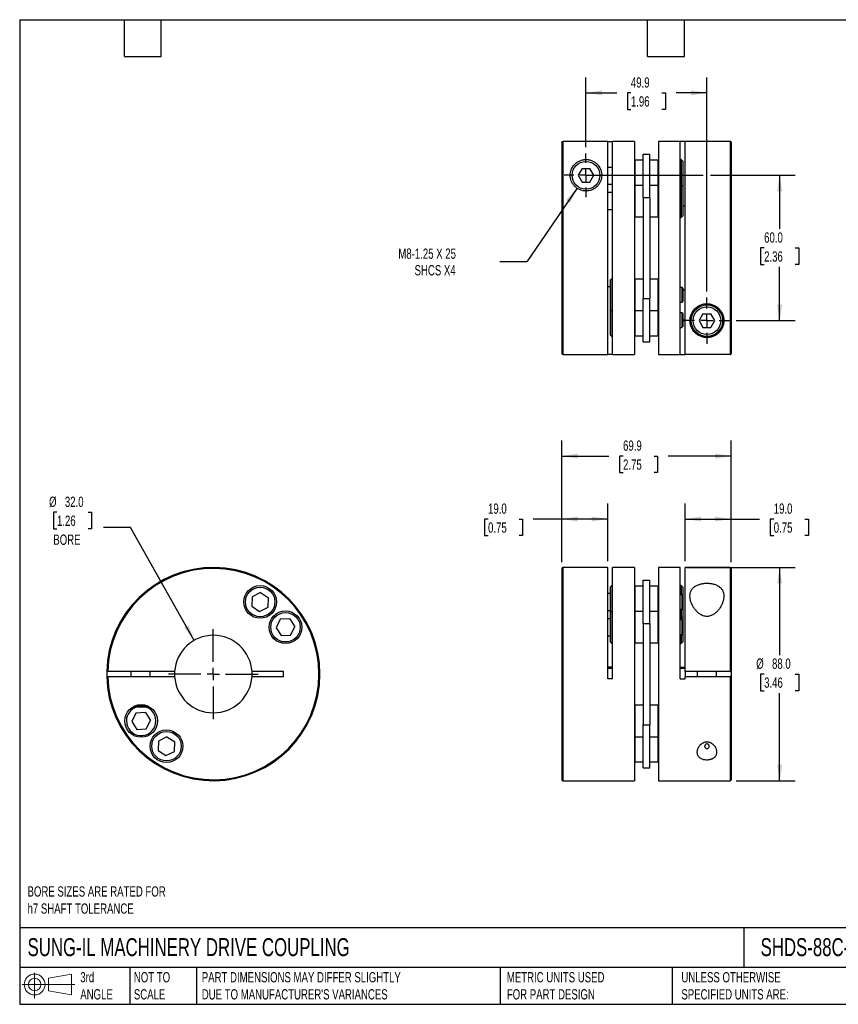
# Model space of a CAD drawing. Header units: millimetres. Extents: x 13 to 546, y 13 to 419.
# Tile 1 of 2: x 13 to 350, y 13 to 419. Entities that reach past the tile are written whole.
import ezdxf

# ---------------------------------------------------------------- set-up
doc = ezdxf.new("R2010")
doc.units = ezdxf.units.MM
doc.header["$LTSCALE"] = 2
doc.linetypes.add('SLD-Center', pattern=[19.05, 15.24, -1.27, 1.27, -1.27])
doc.linetypes.add('SLD-Solid', pattern=[0])
doc.layers.add('CENTER', color=40, linetype='SLD-Center')
doc.layers.add('SLD-DEFPOINTS', color=7, linetype='Continuous')
doc.layers.add('DIMENSIONS', color=140, linetype='SLD-Solid', lineweight=25)
doc.layers.add('TEXT', color=140, linetype='SLD-Solid', lineweight=25)
doc.styles.add('SLDTEXTSTYLE0', font='TXT', dxfattribs={"width": 0.7})
doc.dimstyles.new('SLDDIMSTYLE0', dxfattribs={"dimtxt": 4.316016, "dimasz": 6.604, "dimexe": 0, "dimexo": 0.0625, "dimgap": 1.079004, "dimtad": 0, "dimtih": 1, "dimtoh": 1, "dimdec": 1, "dimrnd": 1e-09, "dimzin": 4, "dimdsep": 46, "dimtxsty": 'SLDTEXTSTYLE0', "dimsah": 1, "dimcen": 0.09, "dimadec": 0, "dimazin": 1, "dimtfac": 1, "dimtdec": 1, "dimtofl": 0, "dimtmove": 0, "dimatfit": 3, "dimfxl": 0, "dimfrac": 2, "dimtolj": 1, "dimtzin": 12, "dimarcsym": 0})
doc.dimstyles.new('SLDDIMSTYLE1', dxfattribs={"dimtxt": 4.316016, "dimasz": 6.604, "dimexe": 0, "dimexo": 0.0625, "dimgap": 1.079004, "dimtad": 0, "dimtih": 1, "dimtoh": 1, "dimdec": 1, "dimrnd": 1e-09, "dimzin": 12, "dimdsep": 46, "dimtxsty": 'SLDTEXTSTYLE0', "dimsah": 1, "dimcen": 0.09, "dimadec": 0, "dimazin": 3, "dimtfac": 1, "dimtdec": 1, "dimtofl": 0, "dimtmove": 0, "dimatfit": 3, "dimfxl": 0, "dimfrac": 2, "dimtolj": 1, "dimtzin": 12, "dimarcsym": 0})
doc.dimstyles.new('SLDDIMSTYLE2', dxfattribs={"dimtxt": 4.316016, "dimasz": 6.604, "dimexe": 0, "dimexo": 0.0625, "dimgap": 1.079004, "dimtad": 0, "dimtih": 1, "dimtoh": 1, "dimdec": 1, "dimrnd": 1e-09, "dimzin": 4, "dimdsep": 46, "dimtxsty": 'SLDTEXTSTYLE0', "dimsah": 1, "dimcen": 0, "dimadec": 0, "dimazin": 1, "dimtfac": 1, "dimtdec": 1, "dimtofl": 0, "dimtmove": 0, "dimatfit": 3, "dimfxl": 0, "dimfrac": 2, "dimtolj": 1, "dimtzin": 12, "dimarcsym": 0})
doc.dimstyles.new('SLDDIMSTYLE3', dxfattribs={"dimtxt": 4.316016, "dimasz": 6.604, "dimexe": 0, "dimexo": 0.0625, "dimgap": 1.079004, "dimtad": 0, "dimtih": 1, "dimtoh": 1, "dimdec": 1, "dimrnd": 1e-09, "dimzin": 12, "dimdsep": 46, "dimtxsty": 'SLDTEXTSTYLE0', "dimsah": 1, "dimcen": 0, "dimadec": 0, "dimazin": 3, "dimtfac": 1, "dimtdec": 1, "dimtofl": 0, "dimtmove": 0, "dimatfit": 3, "dimfxl": 0, "dimfrac": 2, "dimtolj": 1, "dimtzin": 12, "dimarcsym": 0})

# ---------------------------------------------------------------- blocks, each defined once
blk = doc.blocks.new('Block11')
at = {"color": 7, "linetype": 'SLD-Solid', "lineweight": 18}
for p, q in [((5.18, 10.62), (5.18, 0)), ((10.96, 8.33), (20.35, 10.06)), ((10.96, 3.19), (10.96, 8.33)), ((20.35, 10.06), (20.35, 1.46)), ((0, 5.76), (21.75, 5.76)), ((10.96, 3.19), (20.35, 1.46))]:
    blk.add_line(p, q, dxfattribs=at)
for radius in [4.3, 2.57]:
    blk.add_circle((5.18, 5.76), radius, dxfattribs=at)
blk = doc.blocks.new('Block12')
at = {"layer": 'SLD-DEFPOINTS'}
blk.add_blockref('Block11', (0, 0), dxfattribs=at)
blk = doc.blocks.new('_D')
at = {"layer": 'DIMENSIONS'}
for p, q in [((287.81, 193), (332.64, 193)), ((326.29, 193), (326.29, 156.82)), ((319.88, 149), (318.43, 149)), ((318.43, 149), (318.43, 142.14)), ((332.7, 149), (334.15, 149)), ((334.15, 149), (334.15, 142.14)), ((318.43, 142.14), (319.88, 142.14)), ((326.29, 105), (326.29, 141.17)), ((334.15, 142.14), (332.7, 142.14)), ((308.41, 105), (332.64, 105))]:
    blk.add_line(p, q, dxfattribs=at)
for points in [[(326.29, 193), (325.28, 186.39), (327.31, 186.39)], [(326.29, 105), (327.31, 111.6), (325.28, 111.6)]]:
    blk.add_solid(points, dxfattribs=at)
at = {"layer": 'DIMENSIONS', "char_height": 4.233, "attachment_point": 1, "style": 'SLDTEXTSTYLE0'}
for s, insert in [('%%c', (316.62, 155.42)), ('88.0', (323.14, 155.42)), ('3.46', (319.88, 147.59))]:
    blk.add_mtext(s, dxfattribs=dict(at, insert=insert))
blk = doc.blocks.new('_D_1')
at = {"layer": 'DIMENSIONS'}
for p, q in [((287.27, 195.54), (287.27, 219.35)), ((306.27, 195.14), (306.27, 219.35)), ((287.27, 213), (306.27, 213)), ((306.27, 213), (318, 213)), ((323.85, 213), (322.4, 213)), ((322.4, 213), (322.4, 206.14)), ((336.68, 213), (338.13, 213)), ((338.13, 213), (338.13, 206.14)), ((322.4, 206.14), (323.85, 206.14)), ((338.13, 206.14), (336.68, 206.14))]:
    blk.add_line(p, q, dxfattribs=at)
for points in [[(287.27, 213), (293.87, 211.98), (293.87, 214.01)], [(306.27, 213), (299.66, 214.01), (299.66, 211.98)]]:
    blk.add_solid(points, dxfattribs=at)
at = {"layer": 'DIMENSIONS', "char_height": 4.233, "attachment_point": 1, "style": 'SLDTEXTSTYLE0'}
for s, insert in [('19.0', (323.85, 219.42)), ('0.75', (323.85, 211.59))]:
    blk.add_mtext(s, dxfattribs=dict(at, insert=insert))
blk = doc.blocks.new('_D_2')
at = {"layer": 'DIMENSIONS'}
for p, q in [((236.37, 195.14), (236.37, 219.35)), ((255.37, 195.54), (255.37, 219.35)), ((205.96, 213), (204.51, 213)), ((204.51, 213), (204.51, 206.14)), ((218.79, 213), (220.24, 213)), ((220.24, 213), (220.24, 206.14)), ((236.37, 213), (224.64, 213)), ((255.37, 213), (236.37, 213)), ((204.51, 206.14), (205.96, 206.14)), ((220.24, 206.14), (218.79, 206.14))]:
    blk.add_line(p, q, dxfattribs=at)
for points in [[(236.37, 213), (242.97, 211.98), (242.97, 214.01)], [(255.37, 213), (248.76, 214.01), (248.76, 211.98)]]:
    blk.add_solid(points, dxfattribs=at)
at = {"layer": 'DIMENSIONS', "char_height": 4.233, "attachment_point": 1, "style": 'SLDTEXTSTYLE0'}
for s, insert in [('19.0', (205.96, 219.42)), ('0.75', (205.96, 211.59))]:
    blk.add_mtext(s, dxfattribs=dict(at, insert=insert))
blk = doc.blocks.new('_D_3')
at = {"layer": 'DIMENSIONS'}
for p, q in [((236.37, 195.14), (236.37, 245.35)), ((306.27, 195.14), (306.27, 245.35)), ((236.37, 239), (255.82, 239)), ((261.67, 239), (260.22, 239)), ((260.22, 239), (260.22, 232.14)), ((274.5, 239), (275.95, 239)), ((275.95, 239), (275.95, 232.14)), ((306.27, 239), (280.35, 239)), ((260.22, 232.14), (261.67, 232.14)), ((275.95, 232.14), (274.5, 232.14))]:
    blk.add_line(p, q, dxfattribs=at)
for points in [[(236.37, 239), (242.97, 237.98), (242.97, 240.01)], [(306.27, 239), (299.66, 240.01), (299.66, 237.98)]]:
    blk.add_solid(points, dxfattribs=at)
at = {"layer": 'DIMENSIONS', "char_height": 4.233, "attachment_point": 1, "style": 'SLDTEXTSTYLE0'}
for s, insert in [('69.9', (261.67, 245.42)), ('2.75', (261.67, 237.59))]:
    blk.add_mtext(s, dxfattribs=dict(at, insert=insert))
blk = doc.blocks.new('_D_5')
at = {"layer": 'DIMENSIONS'}
for p, q in [((248.91, 354.88), (294.74, 354.88)), ((297.79, 354.88), (332.64, 354.88)), ((326.29, 354.88), (326.29, 332.71)), ((319.88, 324.88), (318.43, 324.88)), ((318.43, 324.88), (318.43, 318.02)), ((332.7, 324.88), (334.15, 324.88)), ((334.15, 324.88), (334.15, 318.02)), ((318.43, 318.02), (319.88, 318.02)), ((326.29, 294.88), (326.29, 317.06)), ((334.15, 318.02), (332.7, 318.02)), ((308.35, 294.88), (332.64, 294.88))]:
    blk.add_line(p, q, dxfattribs=at)
for points in [[(326.29, 354.88), (325.28, 348.28), (327.31, 348.28)], [(326.29, 294.88), (327.31, 301.49), (325.28, 301.49)]]:
    blk.add_solid(points, dxfattribs=at)
at = {"layer": 'DIMENSIONS', "char_height": 4.233, "attachment_point": 1, "style": 'SLDTEXTSTYLE0'}
for s, insert in [('60.0', (319.88, 331.31)), ('2.36', (319.88, 323.48))]:
    blk.add_mtext(s, dxfattribs=dict(at, insert=insert))
blk = doc.blocks.new('_D_6')
at = {"layer": 'DIMENSIONS'}
for p, q in [((246.37, 366.46), (246.37, 395.25)), ((296.27, 306.96), (296.27, 395.25)), ((246.37, 388.9), (259.06, 388.9)), ((264.91, 388.9), (263.46, 388.9)), ((263.46, 388.9), (263.46, 382.04)), ((277.73, 388.9), (279.18, 388.9)), ((279.18, 388.9), (279.18, 382.04)), ((296.27, 388.9), (283.58, 388.9)), ((263.46, 382.04), (264.91, 382.04)), ((279.18, 382.04), (277.73, 382.04))]:
    blk.add_line(p, q, dxfattribs=at)
for points in [[(246.37, 388.9), (252.97, 387.88), (252.97, 389.91)], [(296.27, 388.9), (289.66, 389.91), (289.66, 387.88)]]:
    blk.add_solid(points, dxfattribs=at)
at = {"layer": 'DIMENSIONS', "char_height": 4.233, "attachment_point": 1, "style": 'SLDTEXTSTYLE0'}
for s, insert in [('49.9', (264.91, 395.32)), ('1.96', (264.91, 387.49))]:
    blk.add_mtext(s, dxfattribs=dict(at, insert=insert))
blk = doc.blocks.new('_D_7')
at = {"layer": 'DIMENSIONS'}
for p, q in [((242.7, 349.52), (221.97, 319.2)), ((221.97, 319.2), (210.86, 319.2))]:
    blk.add_line(p, q, dxfattribs=at)
blk.add_solid([(242.7, 349.52), (238.13, 344.64), (239.81, 343.49)], dxfattribs=at)
at = {"layer": 'DIMENSIONS', "attachment_point": 1, "style": 'SLDTEXTSTYLE0'}
for s, insert, char_height in [('M8-1.25 X 25', (168.93, 324.65), 4.2333), ('SHCS X4', (175.64, 317.79), 4.233)]:
    blk.add_mtext(s, dxfattribs=dict(at, insert=insert, char_height=char_height))
blk = doc.blocks.new('SW_CENTERMARKSYMBOL_1')
at = {"layer": 'CENTER', "color": 0}
for p, q in [((0, 5.08), (0, 9.54)), ((-5.08, 0), (-9.54, 0)), ((0, 0), (-2.54, 0)), ((0, 0), (0, 2.54)), ((0, 0), (0, -2.54)), ((0, 0), (2.54, 0)), ((5.08, 0), (9.54, 0)), ((0, -5.08), (0, -9.54))]:
    blk.add_line(p, q, dxfattribs=at)
blk = doc.blocks.new('SW_CENTERMARKSYMBOL_2')
at = {"layer": 'CENTER', "color": 0}
for p, q in [((0, 5.08), (0, 9.04)), ((-5.08, 0), (-9.04, 0)), ((0, 0), (-2.54, 0)), ((0, 0), (0, 2.54)), ((0, 0), (0, -2.54)), ((0, 0), (2.54, 0)), ((5.08, 0), (9.04, 0)), ((0, -5.08), (0, -9.04))]:
    blk.add_line(p, q, dxfattribs=at)
blk = doc.blocks.new('_D_8')
at = {"layer": 'DIMENSIONS'}
for p, q in [((28.08, 215.82), (26.63, 215.82)), ((26.63, 215.82), (26.63, 208.96)), ((40.9, 215.82), (42.35, 215.82)), ((42.35, 215.82), (42.35, 208.96)), ((26.63, 208.96), (28.08, 208.96)), ((42.35, 208.96), (40.9, 208.96)), ((58.45, 209.55), (47.34, 209.55)), ((84.73, 162.93), (58.45, 209.55))]:
    blk.add_line(p, q, dxfattribs=at)
blk.add_solid([(84.73, 162.93), (82.37, 169.18), (80.6, 168.19)], dxfattribs=at)
at = {"layer": 'DIMENSIONS', "char_height": 4.233, "attachment_point": 1, "style": 'SLDTEXTSTYLE0'}
for s, insert in [('%%c', (24.82, 222.24)), ('32.0', (31.34, 222.24)), ('1.26', (28.08, 214.42)), ('BORE', (26.58, 206.59))]:
    blk.add_mtext(s, dxfattribs=dict(at, insert=insert))
blk = doc.blocks.new('SW_CENTERMARKSYMBOL_3')
at = {"layer": 'CENTER', "color": 0}
for p, q in [((0, 5.08), (0, 18.54)), ((-5.08, 0), (-18.54, 0)), ((0, 0), (-2.54, 0)), ((0, 0), (0, 2.54)), ((0, 0), (0, -2.54)), ((0, 0), (2.54, 0)), ((5.08, 0), (18.54, 0)), ((0, -5.08), (0, -18.54))]:
    blk.add_line(p, q, dxfattribs=at)

msp = doc.modelspace()

# ---------------------------------------------------------------- linework, layer by layer
for p, q in [((236.37, 368.47), (236.37, 281.28)), ((255.37, 368.87), (236.77, 368.87)), ((236.77, 368.87), (236.77, 280.88)), ((255.37, 280.88), (255.37, 368.87)), ((255.37, 368.84), (257.37, 368.84)), ((266.37, 368.88), (257.37, 368.88)), ((257.37, 280.88), (257.37, 368.88)), ((266.37, 368.88), (266.37, 280.88)), ((285.27, 368.88), (276.27, 368.88)), ((276.27, 368.88), (276.27, 280.88)), ((285.27, 280.88), (285.27, 368.88)), ((287.27, 368.84), (285.27, 368.84)), ((305.87, 368.88), (287.27, 368.88)), ((287.27, 280.9), (287.27, 368.88)), ((305.87, 368.88), (305.87, 280.9)), ((306.27, 368.48), (306.27, 281.3)), ((269.97, 345.76), (269.97, 363.62)), ((269.97, 363.62), (272.67, 363.62)), ((272.67, 345.76), (272.67, 363.62)), ((244.75, 357.68), (243.14, 354.88)), ((244.75, 357.68), (247.99, 357.68)), ((249.6, 354.88), (247.99, 357.68)), ((257.37, 358.16), (255.37, 358.16)), ((266.57, 361.16), (266.37, 360.96)), ((269.97, 361.16), (266.57, 361.16)), ((266.57, 361.16), (266.57, 350.72)), ((276.07, 361.16), (272.67, 361.16)), ((276.27, 360.96), (276.07, 361.16)), ((276.07, 361.16), (276.07, 350.72)), ((285.59, 361.41), (285.27, 361.41)), ((286.27, 360.73), (285.59, 361.41)), ((285.59, 361.41), (285.59, 350.97)), ((286.27, 360.73), (286.27, 350.29)), ((243.14, 354.88), (244.75, 352.08)), ((247.99, 352.08), (249.6, 354.88)), ((244.75, 352.08), (247.99, 352.08)), ((255.37, 351.16), (257.37, 351.16)), ((266.57, 350.72), (266.37, 350.52)), ((269.97, 350.72), (266.57, 350.72)), ((266.57, 350.72), (266.57, 337.72)), ((276.07, 350.72), (272.67, 350.72)), ((276.27, 350.52), (276.07, 350.72)), ((276.07, 350.72), (276.07, 337.72)), ((285.59, 350.97), (285.27, 350.97)), ((286.27, 350.29), (285.59, 350.97)), ((285.59, 350.97), (285.59, 337.47)), ((286.27, 350.29), (286.27, 338.14)), ((257.37, 347.72), (255.37, 347.72)), ((269.97, 345.76), (272.67, 345.76)), ((269.97, 345.76), (269.97, 304.01)), ((272.67, 345.76), (272.67, 304.01)), ((286.27, 342.27), (287.27, 342.27)), ((255.37, 340.72), (257.37, 340.72)), ((266.37, 337.92), (266.57, 337.72)), ((266.57, 337.72), (269.97, 337.72)), ((272.67, 337.72), (276.07, 337.72)), ((276.07, 337.72), (276.27, 337.92)), ((285.27, 337.47), (285.59, 337.47)), ((285.59, 337.47), (286.27, 338.14)), ((255.37, 309.01), (256.37, 309.01)), ((257.04, 312.3), (256.37, 311.62)), ((256.37, 311.62), (256.37, 299.47)), ((257.37, 312.3), (257.04, 312.3)), ((257.04, 312.3), (257.04, 298.8)), ((266.57, 312.05), (266.37, 311.85)), ((269.97, 312.05), (266.57, 312.05)), ((266.57, 312.05), (266.57, 299.05)), ((276.07, 312.05), (272.67, 312.05)), ((276.27, 311.85), (276.07, 312.05)), ((276.07, 312.05), (276.07, 299.05)), ((285.97, 308.55), (285.27, 308.55)), ((286.27, 308.25), (285.97, 308.55)), ((285.97, 308.55), (285.97, 302.55)), ((286.27, 308.25), (286.27, 302.85)), ((287.27, 307.5), (286.27, 307.5)), ((269.97, 304.01), (272.67, 304.01)), ((269.97, 286.15), (269.97, 304.01)), ((272.67, 286.15), (272.67, 304.01)), ((285.27, 302.55), (285.97, 302.55)), ((285.97, 302.55), (286.27, 302.85)), ((256.37, 299.47), (257.04, 298.8)), ((256.37, 299.47), (256.37, 289.04)), ((257.04, 298.8), (257.37, 298.8)), ((257.04, 298.8), (257.04, 288.36)), ((266.37, 299.25), (266.57, 299.05)), ((266.57, 299.05), (269.97, 299.05)), ((266.57, 299.05), (266.57, 288.61)), ((272.67, 299.05), (276.07, 299.05)), ((276.07, 299.05), (276.27, 299.25)), ((276.07, 299.05), (276.07, 288.61)), ((285.97, 298.11), (285.27, 298.11)), ((286.27, 297.81), (285.97, 298.11)), ((285.97, 298.11), (285.97, 292.11)), ((286.27, 297.81), (286.27, 292.41)), ((294.65, 297.68), (293.04, 294.88)), ((294.65, 297.68), (297.89, 297.68)), ((299.5, 294.88), (297.89, 297.68)), ((287.27, 295.1), (286.27, 295.1)), ((286.27, 294.9), (287.27, 294.9)), ((293.04, 294.88), (294.65, 292.08)), ((297.89, 292.08), (299.5, 294.88)), ((256.37, 289.04), (257.04, 288.36)), ((266.37, 288.81), (266.57, 288.61)), ((266.57, 288.61), (269.97, 288.61)), ((272.67, 288.61), (276.07, 288.61)), ((276.07, 288.61), (276.27, 288.81)), ((285.27, 292.11), (285.97, 292.11)), ((285.97, 292.11), (286.27, 292.41)), ((294.65, 292.08), (297.89, 292.08)), ((257.04, 288.36), (257.37, 288.36)), ((269.97, 286.15), (272.67, 286.15)), ((236.77, 280.88), (255.37, 280.88)), ((257.37, 280.93), (255.37, 280.93)), ((257.37, 280.88), (266.37, 280.88)), ((276.27, 280.88), (285.27, 280.88)), ((285.27, 280.93), (287.27, 280.93)), ((305.87, 280.9), (287.27, 280.9)), ((236.37, 192.6), (236.37, 105.4)), ((255.37, 193), (236.77, 193)), ((236.77, 193), (236.77, 105)), ((255.37, 147), (255.37, 193)), ((266.37, 193), (257.37, 193)), ((257.37, 147), (257.37, 193)), ((266.37, 193), (266.37, 105)), ((285.27, 193), (276.27, 193)), ((276.27, 193), (276.27, 105)), ((285.27, 147), (285.27, 193)), ((305.87, 193), (287.27, 193)), ((287.27, 150), (287.27, 193)), ((305.87, 193), (305.87, 150)), ((306.27, 192.6), (306.27, 150)), ((269.97, 169.87), (269.97, 187.73)), ((269.97, 187.73), (272.67, 187.73)), ((272.67, 169.87), (272.67, 187.73)), ((257.04, 185.52), (256.37, 184.84)), ((256.37, 184.84), (256.37, 174.4)), ((257.37, 185.52), (257.04, 185.52)), ((257.04, 185.52), (257.04, 175.08)), ((266.57, 185.27), (266.37, 185.07)), ((269.97, 185.27), (266.57, 185.27)), ((266.57, 185.27), (266.57, 174.83)), ((276.07, 185.27), (272.67, 185.27)), ((276.27, 185.07), (276.07, 185.27)), ((276.07, 185.27), (276.07, 174.83)), ((285.59, 185.52), (285.27, 185.52)), ((286.27, 184.84), (285.59, 185.52)), ((285.59, 185.52), (285.59, 181.77)), ((286.27, 184.84), (286.27, 181.47)), ((108.66, 180.89), (108.45, 177)), ((112.13, 182.66), (108.66, 180.89)), ((112.13, 182.66), (115.4, 180.54)), ((115.19, 176.65), (115.4, 180.54)), ((256.37, 182.27), (255.37, 182.27)), ((285.97, 181.77), (285.27, 181.77)), ((286.27, 181.47), (285.97, 181.77)), ((285.97, 181.77), (285.97, 175.77)), ((286.27, 181.47), (286.27, 176.07)), ((108.45, 177), (111.72, 174.88)), ((111.72, 174.88), (115.19, 176.65)), ((255.37, 175.27), (256.37, 175.27)), ((257.04, 175.08), (256.37, 174.4)), ((257.37, 175.08), (257.04, 175.08)), ((257.04, 175.08), (257.04, 161.58)), ((266.57, 174.83), (266.37, 174.63)), ((269.97, 174.83), (266.57, 174.83)), ((266.57, 174.83), (266.57, 161.83)), ((276.07, 174.83), (272.67, 174.83)), ((276.27, 174.63), (276.07, 174.83)), ((276.07, 174.83), (276.07, 161.83)), ((285.27, 175.77), (285.97, 175.77)), ((285.59, 175.77), (285.59, 172.02)), ((285.97, 175.77), (286.27, 176.07)), ((286.27, 176.07), (286.27, 172.69)), ((120.24, 171.6), (118.47, 168.13)), ((124.13, 171.8), (120.24, 171.6)), ((124.13, 171.8), (126.25, 168.53)), ((256.37, 171.83), (255.37, 171.83)), ((256.37, 174.4), (256.37, 162.25)), ((285.27, 172.02), (285.59, 172.02)), ((285.97, 171.33), (285.27, 171.33)), ((285.59, 172.02), (286.27, 172.69)), ((285.59, 172.02), (285.59, 171.33)), ((286.27, 171.03), (285.97, 171.33)), ((285.97, 171.33), (285.97, 165.33)), ((286.27, 172.69), (286.27, 171.03)), ((286.27, 171.03), (286.27, 165.63)), ((118.47, 168.13), (120.59, 164.86)), ((124.49, 165.06), (126.25, 168.53)), ((269.97, 169.87), (272.67, 169.87)), ((269.97, 169.87), (269.97, 128.12)), ((272.67, 169.87), (272.67, 128.12)), ((120.59, 164.86), (124.49, 165.06)), ((255.37, 164.83), (256.37, 164.83)), ((285.27, 165.33), (285.97, 165.33)), ((285.59, 165.33), (285.59, 161.58)), ((285.97, 165.33), (286.27, 165.63)), ((286.27, 165.63), (286.27, 162.25)), ((256.37, 162.25), (257.04, 161.58)), ((257.04, 161.58), (257.37, 161.58)), ((266.37, 162.03), (266.57, 161.83)), ((266.57, 161.83), (269.97, 161.83)), ((272.67, 161.83), (276.07, 161.83)), ((276.07, 161.83), (276.27, 162.03)), ((285.27, 161.58), (285.59, 161.58)), ((285.59, 161.58), (286.27, 162.25)), ((257.37, 151.81), (255.37, 151.81)), ((255.37, 151.41), (257.37, 151.41)), ((287.27, 151.71), (285.27, 151.71)), ((285.27, 151.51), (287.27, 151.51)), ((76.62, 150), (49, 150)), ((49, 148), (76.62, 148)), ((58.59, 150), (58.59, 148)), ((66.59, 148), (66.59, 150)), ((121.59, 150), (108.56, 150)), ((108.56, 148), (121.59, 148)), ((121.59, 148), (121.59, 150)), ((257.37, 147), (255.37, 147)), ((285.27, 147), (287.27, 147)), ((305.87, 150), (287.27, 150)), ((287.27, 150), (287.27, 148)), ((287.27, 147), (287.27, 148)), ((287.27, 148), (305.87, 148)), ((292.27, 150), (292.27, 148)), ((300.27, 148), (300.27, 150)), ((305.87, 148), (305.87, 105)), ((306.27, 150), (306.27, 148)), ((306.27, 148), (306.27, 105.4)), ((59.42, 135.5), (62.59, 135.5)), ((60.23, 135.9), (65.4, 135.9)), ((62.59, 135.5), (66.19, 135.5)), ((66.19, 135.5), (66.2, 135.5)), ((266.57, 136.16), (266.37, 135.96)), ((269.97, 136.16), (266.57, 136.16)), ((266.57, 136.16), (266.57, 123.16)), ((276.07, 136.16), (272.67, 136.16)), ((276.27, 135.96), (276.07, 136.16)), ((276.07, 136.16), (276.07, 123.16)), ((60.69, 132.93), (58.93, 129.46)), ((64.59, 133.13), (60.69, 132.93)), ((64.59, 133.13), (66.71, 129.86)), ((58.93, 129.46), (61.05, 126.19)), ((61.05, 126.19), (64.94, 126.39)), ((64.94, 126.39), (66.71, 129.86)), ((269.97, 110.26), (269.97, 128.12)), ((269.97, 128.12), (272.67, 128.12)), ((272.67, 110.26), (272.67, 128.12)), ((73.46, 123.11), (69.99, 121.34)), ((73.46, 123.11), (76.73, 120.99)), ((266.37, 123.36), (266.57, 123.16)), ((266.57, 123.16), (269.97, 123.16)), ((266.57, 123.16), (266.57, 112.72)), ((272.67, 123.16), (276.07, 123.16)), ((276.07, 123.16), (276.27, 123.36)), ((276.07, 123.16), (276.07, 112.72)), ((69.99, 121.34), (69.78, 117.45)), ((76.52, 117.1), (76.73, 120.99)), ((69.78, 117.45), (73.05, 115.33)), ((73.05, 115.33), (76.52, 117.1)), ((266.37, 112.92), (266.57, 112.72)), ((266.57, 112.72), (269.97, 112.72)), ((269.97, 110.26), (272.67, 110.26)), ((272.67, 112.72), (276.07, 112.72)), ((276.07, 112.72), (276.27, 112.92)), ((236.77, 105), (266.37, 105)), ((276.27, 105), (305.87, 105))]:
    msp.add_line(p, q)
at = {"flags": 128}
msp.add_lwpolyline([(48.6, 150), (48.59, 149.09), (48.6, 148)], dxfattribs=at)
for centre, radius in [((246.37, 354.88), 5.7), ((296.27, 294.88), 6.5), ((296.27, 294.88), 5.7), ((111.92, 178.77), 6.75), ((111.92, 178.77), 6.08), ((122.36, 168.33), 6.75), ((122.36, 168.33), 6.08), ((62.82, 129.66), 6.75), ((73.26, 119.22), 6.75), ((73.26, 119.22), 6.08)]:
    msp.add_circle(centre, radius)
for centre, radius, start, end in [((305.87, 368.48), 0.4, 0, 90), ((236.77, 281.28), 0.4, 180, 270), ((92.59, 149), 44, 181.3023, 178.6977), ((92.59, 149), 43.6, 181.3142, 178.6858), ((236.77, 192.6), 0.4, 90, 180), ((305.87, 192.6), 0.4, 0, 90), ((92.59, 149), 16, 3.5833, 176.4167), ((92.59, 149), 16, 176.4167, 183.5833), ((92.59, 149), 16, 183.5833, 356.4167), ((92.59, 149), 16, 356.4167, 3.5833), ((62.82, 129.66), 6.07, 106.1695, 180), ((62.82, 129.66), 6.07, 180, 73.8305), ((236.77, 105.4), 0.4, 180, 270), ((305.87, 105.4), 0.4, 270, 0)]:
    msp.add_arc(centre, radius, start, end)
for points, knots in [([(236.37, 368.47), (236.37, 368.58), (236.41, 368.68), (236.56, 368.83), (236.66, 368.87), (236.77, 368.87)], [0, 0, 0, 0, 0.5, 0.5, 1, 1, 1, 1]), ([(239.87, 354.88), (239.87, 354.51), (239.9, 354.12), (240.04, 353.35), (240.15, 352.96), (240.43, 352.2), (240.62, 351.82), (241.08, 351.08), (241.35, 350.73), (241.83, 350.23), (242, 350.07), (242.36, 349.76), (242.55, 349.62), (242.95, 349.35), (243.16, 349.23), (243.6, 349), (243.83, 348.9), (244.29, 348.72), (244.54, 348.64), (245.03, 348.52), (245.28, 348.47), (246.05, 348.37), (246.56, 348.37), (247.33, 348.45), (247.59, 348.49), (248.08, 348.61), (248.32, 348.68), (249.03, 348.93), (249.48, 349.16), (250.09, 349.55), (250.28, 349.69), (250.65, 349.99), (250.82, 350.15), (251.31, 350.64), (251.59, 350.99), (252.06, 351.72), (252.26, 352.1), (252.56, 352.86), (252.67, 353.24), (252.82, 354.01), (252.86, 354.4), (252.87, 355.15), (252.85, 355.52), (252.74, 356.24), (252.65, 356.59), (252.42, 357.28), (252.28, 357.61), (251.94, 358.25), (251.75, 358.55), (251.3, 359.14), (251.04, 359.42), (250.47, 359.94), (250.16, 360.18), (249.63, 360.51), (249.44, 360.62), (249.04, 360.81), (248.84, 360.9), (248.41, 361.06), (248.18, 361.13), (247.71, 361.25), (247.46, 361.3), (246.96, 361.36), (246.7, 361.38), (246.18, 361.39), (245.92, 361.37), (245.42, 361.32), (245.17, 361.28), (244.69, 361.17), (244.46, 361.1), (244.02, 360.95), (243.81, 360.86), (243.4, 360.67), (243.21, 360.57), (242.67, 360.25), (242.35, 360), (241.77, 359.49), (241.51, 359.22), (241.05, 358.64), (240.85, 358.34), (240.5, 357.7), (240.35, 357.37), (240, 356.35), (239.87, 355.64), (239.87, 354.88)], [0, 0, 0, 0, 0.03125, 0.03125, 0.0625, 0.0625, 0.09375, 0.09375, 0.125, 0.125, 0.140625, 0.140625, 0.15625, 0.15625, 0.171875, 0.171875, 0.1875, 0.1875, 0.203125, 0.203125, 0.21875, 0.21875, 0.25, 0.25, 0.265625, 0.265625, 0.28125, 0.28125, 0.3125, 0.3125, 0.328125, 0.328125, 0.34375, 0.34375, 0.375, 0.375, 0.40625, 0.40625, 0.4375, 0.4375, 0.46875, 0.46875, 0.5, 0.5, 0.53125, 0.53125, 0.5625, 0.5625, 0.59375, 0.59375, 0.625, 0.625, 0.65625, 0.65625, 0.671875, 0.671875, 0.6875, 0.6875, 0.703125, 0.703125, 0.71875, 0.71875, 0.734375, 0.734375, 0.75, 0.75, 0.765625, 0.765625, 0.78125, 0.78125, 0.796875, 0.796875, 0.8125, 0.8125, 0.84375, 0.84375, 0.875, 0.875, 0.90625, 0.90625, 0.9375, 0.9375, 1, 1, 1, 1]), ([(289.27, 294.88), (289.27, 294.48), (289.3, 294.08), (289.44, 293.3), (289.54, 292.91), (289.93, 291.82), (290.3, 291.14), (291.04, 290.21), (291.32, 289.91), (291.95, 289.36), (292.29, 289.11), (292.87, 288.76), (293.07, 288.65), (293.5, 288.45), (293.73, 288.36), (294.2, 288.19), (294.45, 288.12), (294.96, 288), (295.23, 287.96), (295.78, 287.9), (296.06, 287.88), (296.62, 287.89), (296.9, 287.91), (297.72, 288.01), (298.22, 288.14), (299.16, 288.49), (299.57, 288.7), (300.14, 289.05), (300.33, 289.18), (300.66, 289.43), (300.82, 289.57), (301.28, 289.98), (301.55, 290.27), (302.03, 290.89), (302.24, 291.22), (302.8, 292.24), (303.05, 292.98), (303.24, 294.14), (303.27, 294.55), (303.26, 295.36), (303.23, 295.76), (303.11, 296.39), (303.06, 296.59), (302.94, 297.01), (302.87, 297.22), (302.63, 297.85), (302.42, 298.25), (302.04, 298.85), (301.9, 299.05), (301.6, 299.43), (301.44, 299.61), (300.92, 300.14), (300.52, 300.47), (299.86, 300.9), (299.63, 301.03), (299.15, 301.27), (298.9, 301.38), (298.13, 301.65), (297.6, 301.78), (296.49, 301.9), (295.93, 301.9), (295.11, 301.79), (294.83, 301.74), (294.3, 301.61), (294.04, 301.53), (293.54, 301.34), (293.3, 301.23), (292.82, 300.98), (292.59, 300.85), (291.94, 300.41), (291.56, 300.08), (291.04, 299.54), (290.88, 299.36), (290.58, 298.98), (290.45, 298.78), (290.2, 298.39), (290.09, 298.18), (289.89, 297.78), (289.8, 297.57), (289.41, 296.53), (289.27, 295.7), (289.27, 294.88)], [0, 0, 0, 0, 0.03125, 0.03125, 0.0625, 0.0625, 0.125, 0.125, 0.15625, 0.15625, 0.1875, 0.1875, 0.203125, 0.203125, 0.21875, 0.21875, 0.234375, 0.234375, 0.25, 0.25, 0.265625, 0.265625, 0.28125, 0.28125, 0.3125, 0.3125, 0.34375, 0.34375, 0.359375, 0.359375, 0.375, 0.375, 0.40625, 0.40625, 0.4375, 0.4375, 0.5, 0.5, 0.53125, 0.53125, 0.5625, 0.5625, 0.578125, 0.578125, 0.59375, 0.59375, 0.625, 0.625, 0.640625, 0.640625, 0.65625, 0.65625, 0.6875, 0.6875, 0.703125, 0.703125, 0.71875, 0.71875, 0.75, 0.75, 0.78125, 0.78125, 0.796875, 0.796875, 0.8125, 0.8125, 0.828125, 0.828125, 0.84375, 0.84375, 0.875, 0.875, 0.890625, 0.890625, 0.90625, 0.90625, 0.921875, 0.921875, 0.9375, 0.9375, 1, 1, 1, 1]), ([(305.87, 280.9), (305.97, 280.9), (306.08, 280.94), (306.23, 281.09), (306.27, 281.19), (306.27, 281.3)], [0, 0, 0, 0, 0.5, 0.5, 1, 1, 1, 1]), ([(289.27, 181.18), (289.27, 180.8), (289.3, 180.41), (289.44, 179.63), (289.54, 179.23), (289.93, 178.04), (290.3, 177.25), (291.04, 176.09), (291.32, 175.7), (291.95, 174.96), (292.29, 174.61), (292.87, 174.12), (293.07, 173.96), (293.5, 173.66), (293.73, 173.53), (294.2, 173.28), (294.45, 173.17), (294.96, 172.99), (295.23, 172.92), (295.78, 172.82), (296.06, 172.8), (296.62, 172.81), (296.9, 172.84), (297.72, 173.01), (298.22, 173.21), (299.16, 173.72), (299.57, 174.03), (300.14, 174.53), (300.33, 174.7), (300.66, 175.06), (300.82, 175.24), (301.28, 175.79), (301.55, 176.16), (302.03, 176.93), (302.24, 177.33), (302.8, 178.52), (303.05, 179.31), (303.24, 180.48), (303.27, 180.87), (303.26, 181.62), (303.23, 181.99), (303.11, 182.52), (303.06, 182.7), (302.94, 183.04), (302.87, 183.21), (302.63, 183.71), (302.42, 184.02), (302.04, 184.47), (301.9, 184.61), (301.6, 184.88), (301.44, 185.01), (300.92, 185.38), (300.52, 185.6), (299.86, 185.88), (299.63, 185.97), (299.15, 186.12), (298.9, 186.19), (298.13, 186.36), (297.6, 186.44), (296.49, 186.52), (295.93, 186.51), (295.11, 186.45), (294.83, 186.42), (294.3, 186.33), (294.04, 186.28), (293.54, 186.16), (293.3, 186.09), (292.82, 185.94), (292.59, 185.85), (291.94, 185.56), (291.56, 185.34), (291.04, 184.97), (290.88, 184.83), (290.58, 184.56), (290.45, 184.42), (290.2, 184.12), (290.09, 183.97), (289.89, 183.65), (289.8, 183.49), (289.41, 182.66), (289.27, 181.94), (289.27, 181.18)], [0, 0, 0, 0, 0.03125, 0.03125, 0.0625, 0.0625, 0.125, 0.125, 0.15625, 0.15625, 0.1875, 0.1875, 0.203125, 0.203125, 0.21875, 0.21875, 0.234375, 0.234375, 0.25, 0.25, 0.265625, 0.265625, 0.28125, 0.28125, 0.3125, 0.3125, 0.34375, 0.34375, 0.359375, 0.359375, 0.375, 0.375, 0.40625, 0.40625, 0.4375, 0.4375, 0.5, 0.5, 0.53125, 0.53125, 0.5625, 0.5625, 0.578125, 0.578125, 0.59375, 0.59375, 0.625, 0.625, 0.640625, 0.640625, 0.65625, 0.65625, 0.6875, 0.6875, 0.703125, 0.703125, 0.71875, 0.71875, 0.75, 0.75, 0.78125, 0.78125, 0.796875, 0.796875, 0.8125, 0.8125, 0.828125, 0.828125, 0.84375, 0.84375, 0.875, 0.875, 0.890625, 0.890625, 0.90625, 0.90625, 0.921875, 0.921875, 0.9375, 0.9375, 1, 1, 1, 1]), ([(49, 150), (48.9, 150), (48.79, 150), (48.64, 150), (48.6, 150), (48.6, 150)], [0, 0, 0, 0, 0.5, 0.5, 1, 1, 1, 1]), ([(48.6, 148), (48.6, 148), (48.64, 148), (48.79, 148), (48.9, 148), (49, 148)], [0, 0, 0, 0, 0.5, 0.5, 1, 1, 1, 1]), ([(305.87, 150), (305.97, 150), (306.08, 150), (306.23, 150), (306.27, 150), (306.27, 150)], [0, 0, 0, 0, 0.5, 0.5, 1, 1, 1, 1]), ([(306.27, 148), (306.27, 148), (306.23, 148), (306.08, 148), (305.97, 148), (305.87, 148)], [0, 0, 0, 0, 0.5, 0.5, 1, 1, 1, 1]), ([(292.27, 116.81), (292.27, 116.59), (292.29, 116.38), (292.37, 115.97), (292.43, 115.77), (292.6, 115.38), (292.71, 115.19), (292.97, 114.82), (293.13, 114.65), (293.49, 114.34), (293.7, 114.19), (294.17, 113.93), (294.43, 113.82), (294.84, 113.69), (294.98, 113.65), (295.28, 113.59), (295.43, 113.56), (295.89, 113.5), (296.21, 113.49), (296.84, 113.52), (297.14, 113.56), (297.58, 113.66), (297.73, 113.7), (298, 113.79), (298.14, 113.84), (298.52, 114.01), (298.75, 114.14), (299.16, 114.43), (299.34, 114.59), (299.65, 114.93), (299.78, 115.11), (299.99, 115.49), (300.08, 115.69), (300.2, 116.09), (300.24, 116.3), (300.27, 116.72), (300.27, 116.93), (300.21, 117.57), (300.09, 118.02), (299.81, 118.66), (299.7, 118.87), (299.44, 119.28), (299.28, 119.49), (298.94, 119.88), (298.75, 120.06), (298.31, 120.41), (298.07, 120.56), (297.55, 120.83), (297.26, 120.93), (296.65, 121.06), (296.33, 121.08), (295.71, 121.03), (295.4, 120.96), (294.83, 120.76), (294.57, 120.62), (294.09, 120.31), (293.88, 120.14), (293.49, 119.76), (293.32, 119.57), (293.02, 119.16), (292.89, 118.96), (292.66, 118.53), (292.57, 118.31), (292.35, 117.67), (292.27, 117.24), (292.27, 116.81)], [0, 0, 0, 0, 0.03125, 0.03125, 0.0625, 0.0625, 0.09375, 0.09375, 0.125, 0.125, 0.15625, 0.15625, 0.1875, 0.1875, 0.203125, 0.203125, 0.21875, 0.21875, 0.25, 0.25, 0.28125, 0.28125, 0.296875, 0.296875, 0.3125, 0.3125, 0.34375, 0.34375, 0.375, 0.375, 0.40625, 0.40625, 0.4375, 0.4375, 0.46875, 0.46875, 0.5, 0.5, 0.5625, 0.5625, 0.59375, 0.59375, 0.625, 0.625, 0.65625, 0.65625, 0.6875, 0.6875, 0.71875, 0.71875, 0.75, 0.75, 0.78125, 0.78125, 0.8125, 0.8125, 0.84375, 0.84375, 0.875, 0.875, 0.90625, 0.90625, 0.9375, 0.9375, 1, 1, 1, 1]), ([(295.45, 119.22), (295.45, 119.1), (295.47, 118.97), (295.53, 118.73), (295.58, 118.62), (295.72, 118.41), (295.81, 118.32), (296.02, 118.19), (296.14, 118.16), (296.39, 118.16), (296.52, 118.19), (296.73, 118.32), (296.82, 118.41), (297.02, 118.72), (297.09, 118.97), (297.09, 119.35), (297.07, 119.47), (297.01, 119.71), (296.96, 119.82), (296.82, 120.03), (296.73, 120.12), (296.52, 120.25), (296.39, 120.29), (296.15, 120.29), (296.02, 120.25), (295.81, 120.12), (295.72, 120.03), (295.51, 119.72), (295.45, 119.47), (295.45, 119.22)], [0, 0, 0, 0, 0.0625, 0.0625, 0.125, 0.125, 0.1875, 0.1875, 0.25, 0.25, 0.3125, 0.3125, 0.375, 0.375, 0.5, 0.5, 0.5625, 0.5625, 0.625, 0.625, 0.6875, 0.6875, 0.75, 0.75, 0.8125, 0.8125, 0.875, 0.875, 1, 1, 1, 1])]:
    msp.add_open_spline(points, degree=3, knots=knots)
at = {"layer": 'TEXT'}
for p, q in [((12.7, 419.1), (546.1, 419.1)), ((12.7, 419.1), (12.7, 12.7)), ((55.88, 403.86), (55.88, 419.1)), ((71.12, 403.86), (71.12, 419.1)), ((271.78, 403.86), (271.78, 419.1)), ((287.02, 403.86), (287.02, 419.1)), ((55.88, 403.86), (71.12, 403.86)), ((271.78, 403.86), (287.02, 403.86)), ((546.1, 44.25), (12.7, 44.25)), ((311.52, 44.25), (311.52, 27.94)), ((546.1, 27.94), (12.7, 27.94)), ((58.09, 27.94), (58.09, 12.7)), ((85.67, 27.94), (85.67, 12.7)), ((210.97, 27.94), (210.97, 12.7)), ((282, 27.94), (282, 12.7)), ((12.7, 12.7), (546.1, 12.7))]:
    msp.add_line(p, q, dxfattribs=at)

# ---------------------------------------------------------------- block references
at = {"layer": 'CENTER'}
for name, p in [('SW_CENTERMARKSYMBOL_2', (246.37, 354.88)), ('SW_CENTERMARKSYMBOL_1', (296.27, 294.88)), ('SW_CENTERMARKSYMBOL_3', (92.59, 149))]:
    msp.add_blockref(name, p, dxfattribs=at)
at = {"layer": 'SLD-DEFPOINTS'}
msp.add_blockref('Block12', (13.68, 15.11), dxfattribs=at)

# ---------------------------------------------------------------- texts
at = {"layer": 'TEXT', "attachment_point": 1, "style": 'SLDTEXTSTYLE0'}
for s, insert, char_height in [('BORE SIZES ARE RATED FOR^Jh7 SHAFT TOLERANCE', (15.93, 61.39), 4.2333), ('SUNG-IL MACHINERY DRIVE COUPLING', (15.93, 40), 7.4083), ('SHDS-88C-32-35', (318.42, 40), 7.4083), ('3rd^JANGLE', (37.7, 25.99), 4.233), ('NOT TO^JSCALE', (59.81, 25.99), 4.2333), ("PART DIMENSIONS MAY DIFFER SLIGHTLY ^JDUE TO MANUFACTURER'S VARIANCES", (87.83, 25.99), 4.2333), ('METRIC UNITS USED ^JFOR PART DESIGN', (213.71, 25.99), 4.2333), ('UNLESS OTHERWISE ^JSPECIFIED UNITS ARE:', (285.74, 25.99), 4.2333)]:
    msp.add_mtext(s, dxfattribs=dict(at, insert=insert, char_height=char_height))

# ---------------------------------------------------------------- dimensions: what is measured, and where the dimension line sits
at = {"layer": 'DIMENSIONS'}
for base, p1, p2, dimstyle, picture, middle in [((296.27, 388.9), (246.37, 363.92), (296.27, 304.42), 'SLDDIMSTYLE1', '_D_6', (271.32, 388.9)), ((306.27, 239), (236.37, 192.6), (306.27, 192.6), 'SLDDIMSTYLE1', '_D_3', (268.09, 239)), ((236.37, 213), (255.37, 193), (236.37, 192.6), 'SLDDIMSTYLE0', '_D_2', (212.37, 213)), ((306.27, 213), (287.27, 193), (306.27, 192.6), 'SLDDIMSTYLE0', '_D_1', (330.26, 213))]:
    dim = msp.add_linear_dim(base=base, p1=p1, p2=p2, dimstyle=dimstyle, dxfattribs=at)
    dim.commit()
    dim.dimension.update_dxf_attribs({"geometry": picture, "text_midpoint": middle, "dimtype": 160})
dim = msp.add_diameter_dim_2p(p1=(250.04, 360.25), p2=(242.7, 349.52), text='M8-1.25 X 25\\PSHCS X4', dimstyle='SLDDIMSTYLE3', override={"dimpost": '<>'}, dxfattribs=at)
dim.commit()
dim.dimension.update_dxf_attribs({"geometry": '_D_7', "text_midpoint": (188.31, 319.2), "dimtype": 163})
dim = msp.add_linear_dim(base=(326.29, 354.88), p1=(305.81, 294.88), p2=(246.37, 354.88), angle=90, dimstyle='SLDDIMSTYLE0', dxfattribs=at)
dim.commit()
dim.dimension.update_dxf_attribs({"geometry": '_D_5', "text_midpoint": (326.29, 324.88), "dimtype": 160})
dim = msp.add_diameter_dim_2p(p1=(100.45, 135.06), p2=(84.73, 162.93), text='<>\\PBORE', dimstyle='SLDDIMSTYLE2', dxfattribs=at)
dim.commit()
dim.dimension.update_dxf_attribs({"geometry": '_D_8', "text_midpoint": (34.49, 211.78), "dimtype": 163})
dim = msp.add_linear_dim(base=(326.29, 105), p1=(285.27, 193), p2=(305.87, 105), angle=90, text='%%c<>', dimstyle='SLDDIMSTYLE0', dxfattribs=at)
dim.commit()
dim.dimension.update_dxf_attribs({"geometry": '_D', "text_midpoint": (326.29, 149), "dimtype": 160})

doc.saveas('drawing.dxf')
